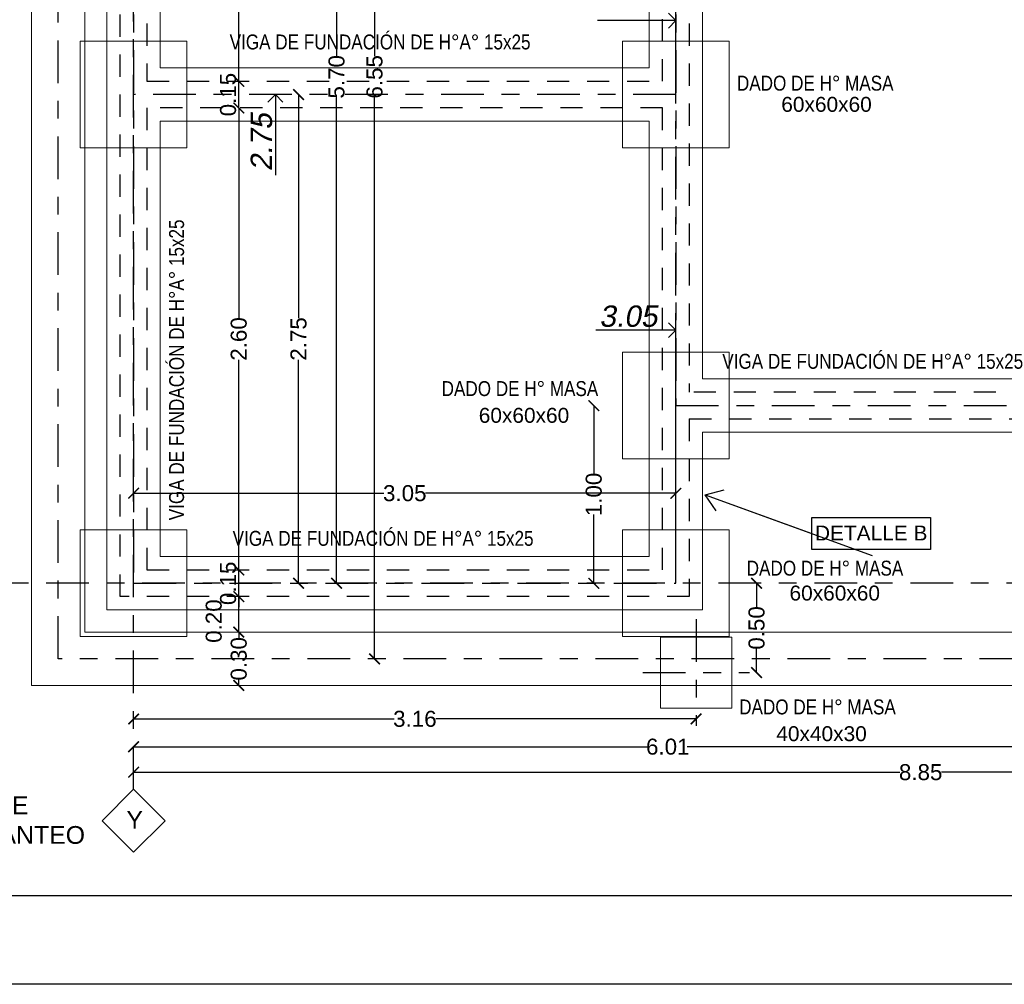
# Model space of a CAD drawing. Header units: millimetres. Extents: x 201 to 840, y 135 to 685.
# Tile 88 of 219: x 354.01 to 359.55, y 186.37 to 191.8. Entities that reach past the tile are written whole.
import ezdxf

# ---------------------------------------------------------------- set-up
doc = ezdxf.new("R2010")
doc.units = ezdxf.units.MM
doc.linetypes.add('ACAD_ISO10W100', pattern=[18, 12, -3, 0, -3])
doc.linetypes.add('HIDDEN2', pattern=[0.1875, 0.125, -0.0625])
doc.layers.add('001', color=1, linetype='Continuous', lineweight=5)
for name, color, linetype in [('01', 1, 'Continuous'), ('02', 2, 'Continuous'), ('04', 4, 'Continuous'), ('cota', 2, 'Continuous'), ('eje', 2, 'ACAD_ISO10W100'), ('ES-COTAS REPLANTEO', 1, 'Continuous'), ('ES-EJES', 2, 'ACAD_ISO10W100'), ('LAMINA', 6, 'Continuous'), ('LLAMADAS', 1, 'Continuous'), ('MAMPOSTERIA', 5, 'Continuous'), ('TEXTOS VARIOS', 3, 'Continuous')]:
    doc.layers.add(name, color=color, linetype=linetype)
doc.styles.add('ARIAL', font='arial.ttf', dxfattribs={"height": 0.06})
doc.styles.add('Cotacon', font='arial.ttf', dxfattribs={"oblique": 10, "height": 0.12})
doc.styles.get("Standard").update_dxf_attribs({"font": 'arial.ttf'})
doc.styles.add('STYLE1', font='ARIALUNI.TTF', dxfattribs={"height": 0.09})
doc.styles.add('style4', font='swisscl.ttf', dxfattribs={"height": 0.6})
doc.dimstyles.new('05', dxfattribs={"dimscale": 0, "dimtxt": 0.09, "dimasz": 0.05, "dimexe": 0, "dimexo": 0, "dimgap": 0, "dimtad": 0, "dimzin": 0, "dimdsep": 46, "dimtxsty": 'Standard', "dimblk": 'OPEN90', "dimcen": 0.25, "dimclrd": 1, "dimclre": 1, "dimclrt": 3, "dimadec": 0, "dimazin": 0, "dimtfac": 1, "dimtofl": 0, "dimtmove": 2, "dimatfit": 3, "dimldrblk": 'BOXFILLED', "dimfxl": 1, "dimtolj": 1, "dimtzin": 0, "dimarcsym": 0})
doc.dimstyles.new('D3', dxfattribs={"dimscale": 0, "dimtxt": 0.09, "dimasz": 0.06, "dimexe": 0, "dimexo": 0.15, "dimgap": 0, "dimtad": 0, "dimzin": 0, "dimdsep": 46, "dimtxsty": 'STYLE1', "dimblk": 'ARCHTICK', "dimcen": 1, "dimse1": 1, "dimse2": 1, "dimclrd": 1, "dimclre": 1, "dimclrt": 3, "dimadec": 0, "dimazin": 0, "dimtfac": 1, "dimtmove": 2, "dimatfit": 1, "dimldrblk": 'OPEN90', "dimfxl": 1, "dimtolj": 1, "dimtzin": 0, "dimarcsym": 0})
doc.dimstyles.new('REPLANTEO_100', dxfattribs={"dimscale": 0.06, "dimtxt": 0.12, "dimasz": 1.4, "dimexe": 1.5, "dimexo": 0, "dimgap": 0.275, "dimtad": 1, "dimjust": 2, "dimzin": 1, "dimdsep": 46, "dimtxsty": 'Cotacon', "dimblk1": 'NONE', "dimblk2": 'OPEN90', "dimsah": 1, "dimcen": -2, "dimse1": 1, "dimsd1": 1, "dimclrd": 1, "dimclre": 1, "dimclrt": 3, "dimadec": 0, "dimazin": 0, "dimtfac": 1, "dimtofl": 0, "dimtmove": 0, "dimatfit": 3, "dimldrblk": 'NONE', "dimfxl": 1, "dimtvp": 1.2, "dimtolj": 1, "dimtzin": 0, "dimarcsym": 0})

# ---------------------------------------------------------------- blocks, each defined once
blk = doc.blocks.new('_ARCHTICK')
at = {"color": 0, "linetype": 'ByBlock', "const_width": 0.15}
blk.add_lwpolyline([(-0.5, -0.5), (0.5, 0.5)], dxfattribs=at)
blk = doc.blocks.new('*D451')
at = {"layer": 'cota', "color": 1, "lineweight": -2}
for p, q in [((355.242, 188.3509), (355.242, 188.3176)), ((355.242, 188.0509), (355.242, 188.0842))]:
    blk.add_line(p, q, dxfattribs=at)
at = {"layer": 'DEFPOINTS', "color": 0}
for p in [(355.242, 188.3509), (356.0039, 188.3509), (356.0039, 188.0509)]:
    blk.add_point(p, dxfattribs=at)
at = {"layer": 'cota', "color": 1, "lineweight": -2, "xscale": 0.06, "yscale": 0.06, "zscale": 0.06}
for p, rotation in [((355.242, 188.3509), 90), ((355.242, 188.0509), 270)]:
    blk.add_blockref('_ARCHTICK', p, dxfattribs=dict(at, rotation=rotation))
at = {"layer": 'cota', "color": 3, "insert": (355.242, 188.2009), "char_height": 0.09, "attachment_point": 5, "rotation": 90, "style": 'STYLE1'}
blk.add_mtext('\\A1;0.30', dxfattribs=at)
blk = doc.blocks.new('_OPEN90')
at = {"color": 0, "linetype": 'ByBlock'}
for p, q in [((0, 0), (-1, 0)), ((-0.5, 0.5), (0, 0)), ((0, 0), (-0.5, -0.5))]:
    blk.add_line(p, q, dxfattribs=at)
blk = doc.blocks.new('*D452')
at = {"layer": 'cota', "color": 1, "lineweight": -2}
blk.add_line((355.242, 188.3509), (355.242, 188.5509), dxfattribs=at)
at = {"layer": 'DEFPOINTS', "color": 0}
for p in [(355.242, 188.5509), (356.0039, 188.5509), (356.0039, 188.3509)]:
    blk.add_point(p, dxfattribs=at)
at = {"layer": 'cota', "color": 1, "lineweight": -2, "xscale": 0.06, "yscale": 0.06, "zscale": 0.06}
for p, rotation in [((355.242, 188.5509), 90), ((355.242, 188.3509), 270)]:
    blk.add_blockref('_ARCHTICK', p, dxfattribs=dict(at, rotation=rotation))
at = {"layer": 'cota', "color": 3, "insert": (355.1014, 188.4134), "char_height": 0.09, "attachment_point": 5, "rotation": 90, "style": 'STYLE1'}
blk.add_mtext('\\A1;0.20', dxfattribs=at)
blk = doc.blocks.new('*D453')
at = {"layer": 'cota', "color": 1, "lineweight": -2}
for p, q in [((355.242, 188.7009), (355.242, 188.7609)), ((355.242, 188.5509), (355.242, 188.7009)), ((355.242, 188.5509), (355.242, 188.4909))]:
    blk.add_line(p, q, dxfattribs=at)
at = {"layer": 'DEFPOINTS', "color": 0}
for p in [(355.242, 188.7009), (356.0039, 188.7009), (356.0039, 188.5509)]:
    blk.add_point(p, dxfattribs=at)
at = {"layer": 'cota', "color": 1, "lineweight": -2, "xscale": 0.06, "yscale": 0.06, "zscale": 0.06}
for p, rotation in [((355.242, 188.7009), 270), ((355.242, 188.5509), 90)]:
    blk.add_blockref('_ARCHTICK', p, dxfattribs=dict(at, rotation=rotation))
at = {"layer": 'cota', "color": 3, "insert": (355.182, 188.6259), "char_height": 0.09, "attachment_point": 5, "rotation": 90, "style": 'STYLE1'}
blk.add_mtext('\\A1;0.15', dxfattribs=at)
blk = doc.blocks.new('*D454')
at = {"layer": 'cota', "color": 1, "lineweight": -2}
for p, q in [((355.242, 191.3009), (355.242, 190.1185)), ((355.242, 188.7009), (355.242, 189.8833))]:
    blk.add_line(p, q, dxfattribs=at)
at = {"layer": 'DEFPOINTS', "color": 0}
for p in [(355.242, 191.3009), (356.0039, 191.3009), (356.0039, 188.7009)]:
    blk.add_point(p, dxfattribs=at)
at = {"layer": 'cota', "color": 1, "lineweight": -2, "xscale": 0.06, "yscale": 0.06, "zscale": 0.06}
for p, rotation in [((355.242, 191.3009), 90), ((355.242, 188.7009), 270)]:
    blk.add_blockref('_ARCHTICK', p, dxfattribs=dict(at, rotation=rotation))
at = {"layer": 'cota', "color": 3, "insert": (355.242, 190.0009), "char_height": 0.09, "attachment_point": 5, "rotation": 90, "style": 'STYLE1'}
blk.add_mtext('\\A1;2.60', dxfattribs=at)
blk = doc.blocks.new('*D455')
at = {"layer": 'cota', "color": 1, "lineweight": -2}
for p, q in [((355.242, 191.4509), (355.242, 191.5109)), ((355.242, 191.3009), (355.242, 191.4509)), ((355.242, 191.3009), (355.242, 191.2409))]:
    blk.add_line(p, q, dxfattribs=at)
at = {"layer": 'DEFPOINTS', "color": 0}
for p in [(355.242, 191.4509), (356.0039, 191.4509), (356.0039, 191.3009)]:
    blk.add_point(p, dxfattribs=at)
at = {"layer": 'cota', "color": 1, "lineweight": -2, "xscale": 0.06, "yscale": 0.06, "zscale": 0.06}
for p, rotation in [((355.242, 191.4509), 270), ((355.242, 191.3009), 90)]:
    blk.add_blockref('_ARCHTICK', p, dxfattribs=dict(at, rotation=rotation))
at = {"layer": 'cota', "color": 3, "insert": (355.182, 191.3759), "char_height": 0.09, "attachment_point": 5, "rotation": 90, "style": 'STYLE1'}
blk.add_mtext('\\A1;0.15', dxfattribs=at)
blk = doc.blocks.new('*D456')
at = {"layer": 'cota', "color": 1, "lineweight": -2}
for p, q in [((355.242, 194.2509), (355.242, 192.9685)), ((355.242, 191.4509), (355.242, 192.7333))]:
    blk.add_line(p, q, dxfattribs=at)
at = {"layer": 'DEFPOINTS', "color": 0}
for p in [(355.242, 194.2509), (356.0039, 194.2509), (356.0039, 191.4509)]:
    blk.add_point(p, dxfattribs=at)
at = {"layer": 'cota', "color": 1, "lineweight": -2, "xscale": 0.06, "yscale": 0.06, "zscale": 0.06}
for p, rotation in [((355.242, 194.2509), 90), ((355.242, 191.4509), 270)]:
    blk.add_blockref('_ARCHTICK', p, dxfattribs=dict(at, rotation=rotation))
at = {"layer": 'cota', "color": 3, "insert": (355.242, 192.8509), "char_height": 0.09, "attachment_point": 5, "rotation": 90, "style": 'STYLE1'}
blk.add_mtext('\\A1;2.80', dxfattribs=at)
blk = doc.blocks.new('*D465')
at = {"layer": 'DEFPOINTS', "color": 0}
for p in [(357.7004, 190.0505), (354.6504, 188.6259), (357.7004, 188.6259)]:
    blk.add_point(p, dxfattribs=at)
at = {"layer": 'ES-COTAS REPLANTEO', "color": 1, "lineweight": -2}
for p, q in [((357.7004, 188.6259), (357.7004, 190.1405)), ((357.6164, 190.0505), (357.2492, 190.0505))]:
    blk.add_line(p, q, dxfattribs=at)
at = {"layer": 'ES-COTAS REPLANTEO', "color": 1, "lineweight": -2, "xscale": 0.08399999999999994, "yscale": 0.08399999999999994, "zscale": 0.08399999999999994}
blk.add_blockref('_OPEN90', (357.7004, 190.0505), dxfattribs=at)
at = {"layer": 'ES-COTAS REPLANTEO', "color": 3, "insert": (357.4328, 190.1283), "char_height": 0.12, "attachment_point": 5, "style": 'Cotacon'}
blk.add_mtext('\\A1;3.05', dxfattribs=at)
blk = doc.blocks.new('_None')
blk = doc.blocks.new('*D466')
at = {"layer": 'DEFPOINTS', "color": 0}
for p in [(363.0031, 190.0505), (363.0031, 189.6259), (354.6504, 188.6259)]:
    blk.add_point(p, dxfattribs=at)
at = {"layer": 'ES-COTAS REPLANTEO', "color": 1, "lineweight": -2}
for p, q in [((363.0031, 189.6259), (363.0031, 190.1405)), ((362.9191, 190.0505), (362.5517, 190.0505))]:
    blk.add_line(p, q, dxfattribs=at)
at = {"layer": 'ES-COTAS REPLANTEO', "color": 1, "lineweight": -2, "xscale": 0.08399999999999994, "yscale": 0.08399999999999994, "zscale": 0.08399999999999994}
blk.add_blockref('_OPEN90', (363.0031, 190.0505), dxfattribs=at)
at = {"layer": 'ES-COTAS REPLANTEO', "color": 3, "insert": (362.7354, 190.1283), "char_height": 0.12, "attachment_point": 5, "style": 'Cotacon'}
blk.add_mtext('\\A1;8.35', dxfattribs=at)
blk = doc.blocks.new('*D467')
at = {"layer": 'DEFPOINTS', "color": 0}
for p in [(363.4281, 190.0505), (363.4281, 190.0505), (354.6504, 188.6259)]:
    blk.add_point(p, dxfattribs=at)
at = {"layer": 'ES-COTAS REPLANTEO', "color": 1, "lineweight": -2}
for p, q in [((363.4281, 190.0505), (363.4281, 190.1405)), ((363.3441, 190.0505), (362.9774, 190.0505))]:
    blk.add_line(p, q, dxfattribs=at)
at = {"layer": 'ES-COTAS REPLANTEO', "color": 1, "lineweight": -2, "xscale": 0.08399999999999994, "yscale": 0.08399999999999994, "zscale": 0.08399999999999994}
blk.add_blockref('_OPEN90', (363.4281, 190.0505), dxfattribs=at)
at = {"layer": 'ES-COTAS REPLANTEO', "color": 3, "insert": (363.1608, 190.1283), "char_height": 0.12, "attachment_point": 5, "style": 'Cotacon'}
blk.add_mtext('\\A1;8.78', dxfattribs=at)
blk = doc.blocks.new('*D504')
at = {"layer": 'DEFPOINTS', "color": 0}
for p in [(357.7004, 191.792), (357.7004, 191.3759), (354.6504, 188.6259)]:
    blk.add_point(p, dxfattribs=at)
at = {"layer": 'ES-COTAS REPLANTEO', "color": 1, "lineweight": -2}
for p, q in [((357.7004, 191.3759), (357.7004, 191.882)), ((357.6164, 191.792), (357.2597, 191.792))]:
    blk.add_line(p, q, dxfattribs=at)
at = {"layer": 'ES-COTAS REPLANTEO', "color": 1, "lineweight": -2, "xscale": 0.08399999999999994, "yscale": 0.08399999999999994, "zscale": 0.08399999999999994}
blk.add_blockref('_OPEN90', (357.7004, 191.792), dxfattribs=at)
at = {"layer": 'ES-COTAS REPLANTEO', "color": 3, "insert": (357.4433, 191.9371), "char_height": 0.12, "attachment_point": 5, "style": 'Cotacon'}
blk.add_mtext('\\A1;3.05', dxfattribs=at)
blk = doc.blocks.new('*D478')
at = {"layer": '02', "color": 1, "lineweight": -2}
for p, q in [((355.7919, 194.3259), (355.7919, 191.5927)), ((355.7919, 188.6259), (355.7919, 191.359))]:
    blk.add_line(p, q, dxfattribs=at)
at = {"layer": 'DEFPOINTS', "color": 0}
for p in [(355.3762, 194.3259), (355.7919, 194.3259), (355.3762, 188.6259)]:
    blk.add_point(p, dxfattribs=at)
at = {"layer": '02', "color": 1, "lineweight": -2, "xscale": 0.06, "yscale": 0.06, "zscale": 0.06}
for p, rotation in [((355.7919, 194.3259), 90), ((355.7919, 188.6259), 270)]:
    blk.add_blockref('_ARCHTICK', p, dxfattribs=dict(at, rotation=rotation))
at = {"layer": '02', "color": 3, "insert": (355.7919, 191.4759), "char_height": 0.09, "attachment_point": 5, "rotation": 90, "style": 'STYLE1'}
blk.add_mtext('\\A1;5.70', dxfattribs=at)
blk = doc.blocks.new('*D479')
at = {"layer": '02', "color": 1, "lineweight": -2}
for p, q in [((355.5781, 191.3759), (355.5781, 190.1188)), ((355.5781, 188.6259), (355.5781, 189.883))]:
    blk.add_line(p, q, dxfattribs=at)
at = {"layer": 'DEFPOINTS', "color": 0}
for p in [(355.573, 191.3759), (355.443, 188.6259), (355.5781, 188.6259)]:
    blk.add_point(p, dxfattribs=at)
at = {"layer": '02', "color": 1, "lineweight": -2, "xscale": 0.06, "yscale": 0.06, "zscale": 0.06}
for p, rotation in [((355.5781, 191.3759), 90), ((355.5781, 188.6259), 270)]:
    blk.add_blockref('_ARCHTICK', p, dxfattribs=dict(at, rotation=rotation))
at = {"layer": '02', "color": 3, "insert": (355.5781, 190.0009), "char_height": 0.09, "attachment_point": 5, "rotation": 90, "style": 'STYLE1'}
blk.add_mtext('\\A1;2.75', dxfattribs=at)
blk = doc.blocks.new('*D480')
at = {"layer": '02', "color": 1, "lineweight": -2}
for p, q in [((356.0056, 194.7509), (356.0056, 191.5931)), ((356.0056, 188.2009), (356.0056, 191.3587))]:
    blk.add_line(p, q, dxfattribs=at)
at = {"layer": 'DEFPOINTS', "color": 0}
for p in [(355.7919, 194.7509), (355.7919, 188.2009), (356.0056, 188.2009)]:
    blk.add_point(p, dxfattribs=at)
at = {"layer": '02', "color": 1, "lineweight": -2, "xscale": 0.06, "yscale": 0.06, "zscale": 0.06}
for p, rotation in [((356.0056, 194.7509), 90), ((356.0056, 188.2009), 270)]:
    blk.add_blockref('_ARCHTICK', p, dxfattribs=dict(at, rotation=rotation))
at = {"layer": '02', "color": 3, "insert": (356.0056, 191.4759), "char_height": 0.09, "attachment_point": 5, "rotation": 90, "style": 'STYLE1'}
blk.add_mtext('\\A1;6.55', dxfattribs=at)
blk = doc.blocks.new('*D483')
at = {"layer": '02', "color": 1, "lineweight": -2}
for p, q in [((355.4762, 194.3259), (355.6334, 194.3259)), ((355.5434, 194.2419), (355.5434, 193.876))]:
    blk.add_line(p, q, dxfattribs=at)
at = {"layer": 'DEFPOINTS', "color": 0}
for p in [(355.4762, 194.3259), (355.5434, 194.3259), (355.4762, 188.6259)]:
    blk.add_point(p, dxfattribs=at)
at = {"layer": '02', "color": 1, "lineweight": -2, "xscale": 0.08399999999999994, "yscale": 0.08399999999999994, "zscale": 0.08399999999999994, "rotation": 90}
blk.add_blockref('_OPEN90', (355.5434, 194.3259), dxfattribs=at)
at = {"layer": '02', "color": 3, "insert": (355.4656, 194.0589), "char_height": 0.12, "attachment_point": 5, "rotation": 90, "style": 'Cotacon'}
blk.add_mtext('\\A1;5.70', dxfattribs=at)
blk = doc.blocks.new('*D484')
at = {"layer": '02', "color": 1, "lineweight": -2}
for p, q in [((355.4762, 191.3759), (355.3576, 191.3759)), ((355.4476, 191.2919), (355.4476, 190.923))]:
    blk.add_line(p, q, dxfattribs=at)
at = {"layer": 'DEFPOINTS', "color": 0}
for p in [(355.4476, 191.3759), (355.4762, 191.3759), (355.4762, 188.6259)]:
    blk.add_point(p, dxfattribs=at)
at = {"layer": '02', "color": 1, "lineweight": -2, "xscale": 0.08399999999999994, "yscale": 0.08399999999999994, "zscale": 0.08399999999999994, "rotation": 90}
blk.add_blockref('_OPEN90', (355.4476, 191.3759), dxfattribs=at)
at = {"layer": '02', "color": 3, "insert": (355.3698, 191.1074), "char_height": 0.12, "attachment_point": 5, "rotation": 90, "style": 'Cotacon'}
blk.add_mtext('\\A1;2.75', dxfattribs=at)
blk = doc.blocks.new('*D493')
at = {"layer": '01', "color": 1, "lineweight": -2}
for p, q in [((354.6504, 189.1326), (356.0583, 189.1326)), ((357.7004, 189.1326), (356.2925, 189.1326))]:
    blk.add_line(p, q, dxfattribs=at)
at = {"layer": 'DEFPOINTS', "color": 0}
for p in [(354.6504, 189.1326), (354.6504, 189.1326), (357.7004, 189.1326)]:
    blk.add_point(p, dxfattribs=at)
at = {"layer": '01', "color": 1, "lineweight": -2, "xscale": 0.06, "yscale": 0.06, "zscale": 0.06, "rotation": 180}
blk.add_blockref('_ARCHTICK', (354.6504, 189.1326), dxfattribs=at)
at = {"layer": '01', "color": 1, "lineweight": -2, "xscale": 0.06, "yscale": 0.06, "zscale": 0.06}
blk.add_blockref('_ARCHTICK', (357.7004, 189.1326), dxfattribs=at)
at = {"layer": '01', "color": 3, "insert": (356.1754, 189.1326), "char_height": 0.09, "attachment_point": 5, "style": 'STYLE1'}
blk.add_mtext('\\A1;3.05', dxfattribs=at)
blk = doc.blocks.new('*D494')
at = {"layer": '01', "color": 1, "lineweight": -2}
for p, q in [((354.6504, 187.8627), (356.1154, 187.8627)), ((357.8143, 187.8627), (356.3493, 187.8627))]:
    blk.add_line(p, q, dxfattribs=at)
at = {"layer": 'DEFPOINTS', "color": 0}
for p in [(354.6504, 187.8627), (357.8143, 187.8627), (357.8143, 187.8627)]:
    blk.add_point(p, dxfattribs=at)
at = {"layer": '01', "color": 1, "lineweight": -2, "xscale": 0.06, "yscale": 0.06, "zscale": 0.06, "rotation": 180}
blk.add_blockref('_ARCHTICK', (354.6504, 187.8627), dxfattribs=at)
at = {"layer": '01', "color": 1, "lineweight": -2, "xscale": 0.06, "yscale": 0.06, "zscale": 0.06}
blk.add_blockref('_ARCHTICK', (357.8143, 187.8627), dxfattribs=at)
at = {"layer": '01', "color": 3, "insert": (356.2323, 187.8627), "char_height": 0.09, "attachment_point": 5, "style": 'STYLE1'}
blk.add_mtext('\\A1;3.16', dxfattribs=at)
blk = doc.blocks.new('*D445')
at = {"layer": '01', "color": 1, "lineweight": -2}
for p, q in [((354.6504, 187.5627), (358.9597, 187.5627)), ((363.5034, 187.5627), (359.1941, 187.5627))]:
    blk.add_line(p, q, dxfattribs=at)
at = {"layer": 'DEFPOINTS', "color": 0}
for p in [(363.5034, 187.9765), (354.6504, 187.6024), (363.5034, 187.5627)]:
    blk.add_point(p, dxfattribs=at)
at = {"layer": '01', "color": 1, "lineweight": -2, "xscale": 0.06, "yscale": 0.06, "zscale": 0.06, "rotation": 180}
blk.add_blockref('_ARCHTICK', (354.6504, 187.5627), dxfattribs=at)
at = {"layer": '01', "color": 1, "lineweight": -2, "xscale": 0.06, "yscale": 0.06, "zscale": 0.06}
blk.add_blockref('_ARCHTICK', (363.5034, 187.5627), dxfattribs=at)
at = {"layer": '01', "color": 3, "insert": (359.0769, 187.5627), "char_height": 0.09, "attachment_point": 5, "style": 'STYLE1'}
blk.add_mtext('\\A1;8.85', dxfattribs=at)
blk = doc.blocks.new('*D446')
at = {"layer": '01', "color": 1, "lineweight": -2}
for p, q in [((354.6504, 187.7062), (357.5463, 187.7062)), ((360.6589, 187.7062), (357.7629, 187.7062))]:
    blk.add_line(p, q, dxfattribs=at)
at = {"layer": 'DEFPOINTS', "color": 0}
for p in [(354.6504, 188.0435), (360.6589, 188.0435), (360.6589, 187.7062)]:
    blk.add_point(p, dxfattribs=at)
at = {"layer": '01', "color": 1, "lineweight": -2, "xscale": 0.06, "yscale": 0.06, "zscale": 0.06, "rotation": 180}
blk.add_blockref('_ARCHTICK', (354.6504, 187.7062), dxfattribs=at)
at = {"layer": '01', "color": 1, "lineweight": -2, "xscale": 0.06, "yscale": 0.06, "zscale": 0.06}
blk.add_blockref('_ARCHTICK', (360.6589, 187.7062), dxfattribs=at)
at = {"layer": '01', "color": 3, "insert": (357.6546, 187.7062), "char_height": 0.09, "attachment_point": 5, "style": 'STYLE1'}
blk.add_mtext('\\A1;6.01', dxfattribs=at)
blk = doc.blocks.new('*D495')
at = {"layer": '01', "color": 1, "lineweight": -2}
for p, q in [((357.2385, 189.6259), (357.2385, 189.2384)), ((357.2385, 188.6259), (357.2385, 189.0133))]:
    blk.add_line(p, q, dxfattribs=at)
at = {"layer": 'DEFPOINTS', "color": 0}
for p in [(357.7004, 189.6259), (357.2385, 188.6259), (357.4004, 188.6259)]:
    blk.add_point(p, dxfattribs=at)
at = {"layer": '01', "color": 1, "lineweight": -2, "xscale": 0.06, "yscale": 0.06, "zscale": 0.06}
for p, rotation in [((357.2385, 189.6259), 90), ((357.2385, 188.6259), 270)]:
    blk.add_blockref('_ARCHTICK', p, dxfattribs=dict(at, rotation=rotation))
at = {"layer": '01', "color": 3, "insert": (357.2385, 189.1259), "char_height": 0.09, "attachment_point": 5, "rotation": 90, "style": 'STYLE1'}
blk.add_mtext('\\A1;1.00', dxfattribs=at)
blk = doc.blocks.new('*D449')
at = {"layer": '01', "color": 1, "lineweight": -2}
for p, q in [((358.1541, 188.6259), (358.1541, 188.4914)), ((358.1541, 188.1235), (358.1541, 188.258))]:
    blk.add_line(p, q, dxfattribs=at)
at = {"layer": 'DEFPOINTS', "color": 0}
for p in [(358.1541, 188.6259), (358.1541, 188.1235), (358.1541, 188.1235)]:
    blk.add_point(p, dxfattribs=at)
at = {"layer": '01', "color": 1, "lineweight": -2, "xscale": 0.06, "yscale": 0.06, "zscale": 0.06}
for p, rotation in [((358.1541, 188.6259), 90), ((358.1541, 188.1235), 270)]:
    blk.add_blockref('_ARCHTICK', p, dxfattribs=dict(at, rotation=rotation))
at = {"layer": '01', "color": 3, "insert": (358.1541, 188.3747), "char_height": 0.09, "attachment_point": 5, "rotation": 90, "style": 'STYLE1'}
blk.add_mtext('\\A1;0.50', dxfattribs=at)

msp = doc.modelspace()

# ---------------------------------------------------------------- linework, layer by layer
msp.add_lwpolyline([(351.1042, 195.846), (366.3518, 195.846), (366.3518, 186.3694), (351.1042, 186.3694)], close=True)
at = {"layer": '001', "color": 1, "ltscale": 0.006}
for p, q in [((354.3754, 188.3509), (354.3754, 194.6009)), ((363.2781, 188.3509), (354.3754, 188.3509))]:
    msp.add_line(p, q, dxfattribs=at)
msp.add_lwpolyline([(363.5781, 188.0509), (354.0754, 188.0509), (354.0754, 194.9009), (363.5781, 194.9009), (363.5781, 188.0509)], close=True, dxfattribs=at)
at = {"layer": '001', "color": 3, "ltscale": 0.006}
for points in [[(357.8504, 194.4759), (354.5004, 194.4759), (354.5004, 188.4759), (357.8504, 188.4759), (357.8504, 189.4759)], [(357.5504, 191.5259), (357.5504, 194.1759), (354.8004, 194.1759), (354.8004, 191.5259)], [(357.8504, 189.7759), (357.8504, 194.1759)], [(354.8004, 191.5259), (357.5504, 191.5259)], [(354.8004, 191.2259), (354.8004, 188.7759), (357.5504, 188.7759), (357.5504, 191.2259)], [(357.5504, 191.2259), (354.8004, 191.2259)], [(360.1004, 190.3009), (360.1004, 189.7759), (357.8504, 189.7759)], [(357.8504, 189.4759), (362.8531, 189.4759)]]:
    msp.add_lwpolyline(points, dxfattribs=at)
at = {"layer": '001', "ltscale": 0.01}
for points in [[(354.3504, 191.0759), (354.9504, 191.0759), (354.9504, 191.6759), (354.3504, 191.6759)], [(357.4004, 191.0759), (358.0004, 191.0759), (358.0004, 191.6759), (357.4004, 191.6759)], [(357.4004, 189.3259), (358.0004, 189.3259), (358.0004, 189.9259), (357.4004, 189.9259)], [(354.3504, 188.3259), (354.9504, 188.3259), (354.9504, 188.9259), (354.3504, 188.9259)], [(357.4004, 188.3259), (358.0004, 188.3259), (358.0004, 188.9259), (357.4004, 188.9259)]]:
    msp.add_lwpolyline(points, close=True, dxfattribs=at)
at = {"layer": '001'}
msp.add_lwpolyline([(357.6143, 187.9235), (358.0143, 187.9235), (358.0143, 188.3235), (357.6143, 188.3235)], close=True, dxfattribs=at)
at = {"layer": '04', "linetype": 'HIDDEN2'}
for points in [[(357.7754, 189.5509), (357.7754, 188.5509), (354.5754, 188.5509), (354.5754, 194.4009), (357.7754, 194.4009)], [(357.6254, 191.4509), (357.6254, 194.2509), (354.7254, 194.2509), (354.7254, 191.4509)], [(357.7754, 194.2509), (357.7754, 189.7009)], [(354.7254, 191.3009), (354.7254, 188.7009), (357.6254, 188.7009), (357.6254, 191.3009)], [(360.1754, 189.7009), (357.7754, 189.7009)], [(357.7754, 189.5509), (363.0781, 189.5509), (363.0781, 189.7009)]]:
    msp.add_lwpolyline(points, dxfattribs=at)
at = {"layer": 'eje', "linetype": 'ACAD_ISO10W100', "ltscale": 0.02}
msp.add_lwpolyline([(357.7004, 189.6259), (363.0031, 189.6259), (363.0031, 194.3259), (354.6504, 194.3259), (354.6504, 188.6259), (357.7004, 188.6259), (357.7004, 194.3259)], close=True, dxfattribs=at)
at = {"layer": 'ES-EJES', "color": 5, "linetype": 'ACAD_ISO10W100', "ltscale": 0.02}
for p, q in [((354.6504, 187.467), (354.6504, 194.9769)), ((364.119, 188.6259), (353.1644, 188.6259))]:
    msp.add_line(p, q, dxfattribs=at)
at = {"layer": 'ES-EJES', "linetype": 'ACAD_ISO10W100', "ltscale": 0.02}
for p, q in [((357.8143, 188.4235), (357.8143, 187.8235)), ((357.5143, 188.1235), (358.1143, 188.1235))]:
    msp.add_line(p, q, dxfattribs=at)
msp.add_lwpolyline([(354.2254, 194.7509), (363.4281, 194.7509), (363.4281, 188.2009), (354.2254, 188.2009)], close=True, dxfattribs=at)
msp.add_lwpolyline([(357.7004, 191.3759), (354.6504, 191.3759)], dxfattribs=at)
at = {"layer": 'ES-EJES', "color": 3, "linetype": 'ByBlock', "ltscale": 0.02}
msp.add_lwpolyline([(354.8272, 187.2902), (354.6504, 187.467), (354.4736, 187.2902), (354.6504, 187.1135), (354.8272, 187.2902)], dxfattribs=at)
at = {"layer": 'LAMINA'}
msp.add_lwpolyline([(351.6042, 186.8694), (365.6518, 186.8694), (365.6518, 195.346), (351.6042, 195.346)], close=True, dxfattribs=at)
at = {"layer": 'MAMPOSTERIA', "color": 4, "linetype": 'HIDDEN2'}
for points in [[(354.7254, 191.4509), (357.6254, 191.4509)], [(357.6254, 191.3009), (354.7254, 191.3009)]]:
    msp.add_lwpolyline(points, dxfattribs=at)
at = {"layer": 'TEXTOS VARIOS', "color": 1}
msp.add_lwpolyline([(359.1313, 188.8152), (358.4649, 188.8152), (358.4649, 188.9962), (359.1313, 188.9962)], close=True, dxfattribs=at)

# ---------------------------------------------------------------- texts
at = {"layer": 'ES-EJES', "color": 1, "linetype": 'ByBlock', "ltscale": 0.02, "char_height": 0.1, "attachment_point": 1}
for s, insert, width, style in [('{\\C2;EJE  DE  REPLANTEO}', (353.5312, 187.4266), 0.545929, 'ARIAL'), ('{\\fArial|b0|i0|c0|p34;\\C2;Y}', (354.6099, 187.345), 0.56, 'style4')]:
    msp.add_mtext(s, dxfattribs=dict(at, insert=insert, width=width, style=style))
at = {"layer": 'TEXTOS VARIOS', "ltscale": 0.01, "style": 'ARIAL'}
for s, p in [('60x60x60', (358.293, 191.279)), ('60x60x60', (356.5915, 189.529)), ('60x60x60', (358.3393, 188.529)), ('40x40x30', (358.265, 187.7377))]:
    msp.add_text(s, height=0.084, dxfattribs=at).set_placement(p)
at = {"layer": 'TEXTOS VARIOS', "color": 2, "ltscale": 0.01, "style": 'ARIAL'}
msp.add_text('DETALLE B', height=0.084, dxfattribs=at).set_placement((358.4824, 188.867))
at = {"layer": 'TEXTOS VARIOS', "ltscale": 0.01, "char_height": 0.084, "attachment_point": 1, "style": 'ARIAL'}
for s, width, insert in [('{\\fTechnic|b0|i0|c2|p2;VIGA DE FUNDACIÓN DE H°A° 15x25}', 2.256336, (355.1906, 191.7141)), ('{\\fTechnic|b0|i0|c2|p2;DADO DE H° MASA}', 1.059243, (358.0435, 191.4823)), ('{\\fTechnic|b0|i0|c2|p2;VIGA DE FUNDACIÓN DE H°A° 15x25}', 2.256336, (357.9612, 189.9171)), ('{\\fTechnic|b0|i0|c2|p2;DADO DE H° MASA}', 1.059243, (356.3828, 189.7636)), ('{\\fTechnic|b0|i0|c2|p2;VIGA DE FUNDACIÓN DE H°A° 15x25}', 2.256336, (355.2075, 188.9208)), ('{\\fTechnic|b0|i0|c2|p2;DADO DE H° MASA}', 1.059243, (358.0984, 188.7531)), ('{\\fTechnic|b0|i0|c2|p2;DADO DE H° MASA}', 1.059243, (358.0563, 187.9723))]:
    msp.add_mtext_dynamic_manual_height_columns(s, width=width, gutter_width=12.5, heights=[0], dxfattribs=dict(at, insert=insert))
at = {"layer": 'TEXTOS VARIOS', "ltscale": 0.01, "insert": (354.85, 188.9807), "char_height": 0.084, "attachment_point": 1, "rotation": 90, "style": 'ARIAL'}
msp.add_mtext_dynamic_manual_height_columns('{\\fTechnic|b0|i0|c2|p2;VIGA DE FUNDACIÓN DE H°A° 15x25}', width=2.256336, gutter_width=12.5, heights=[0], dxfattribs=at)

# ---------------------------------------------------------------- dimensions: what is measured, and where the dimension line sits
at = {"layer": '01'}
for base, p1, p2, picture, middle in [((357.2385, 188.6259), (357.7004, 189.6259), (357.4004, 188.6259), '*D495', (357.2385, 189.1259)), ((358.1541, 188.1235), (358.1541, 188.6259), (358.1541, 188.1235), '*D449', (358.1541, 188.3747))]:
    dim = msp.add_linear_dim(base=base, p1=p1, p2=p2, angle=90, dimstyle='D3', override={"dimscale": 1}, dxfattribs=at)
    dim.commit()
    dim.dimension.update_dxf_attribs({"geometry": picture, "text_midpoint": middle})
for base, p1, p2, picture, middle in [((354.6504, 189.1326), (357.7004, 189.1326), (354.6504, 189.1326), '*D493', (356.1754, 189.1326)), ((360.6589, 187.7062), (354.6504, 188.0435), (360.6589, 188.0435), '*D446', (357.6546, 187.7062)), ((363.5034, 187.5627), (354.6504, 187.6024), (363.5034, 187.9765), '*D445', (359.0769, 187.5627)), ((357.8143, 187.8627), (354.6504, 187.8627), (357.8143, 187.8627), '*D494', (356.2323, 187.8627))]:
    dim = msp.add_linear_dim(base=base, p1=p1, p2=p2, dimstyle='D3', override={"dimscale": 1}, dxfattribs=at)
    dim.commit()
    dim.dimension.update_dxf_attribs({"geometry": picture, "text_midpoint": middle})
at = {"layer": '02'}
for base, p1, p2, picture, middle in [((356.0056, 188.2009), (355.7919, 194.7509), (355.7919, 188.2009), '*D480', (356.0056, 191.4759)), ((355.7919, 194.3259), (355.3762, 188.6259), (355.3762, 194.3259), '*D478', (355.7919, 191.4759)), ((355.5781, 188.6259), (355.573, 191.3759), (355.443, 188.6259), '*D479', (355.5781, 190.0009))]:
    dim = msp.add_linear_dim(base=base, p1=p1, p2=p2, angle=90, dimstyle='D3', override={"dimscale": 1}, dxfattribs=at)
    dim.commit()
    dim.dimension.update_dxf_attribs({"geometry": picture, "text_midpoint": middle})
for base, p2, picture, middle in [((355.5434, 194.3259), (355.4762, 194.3259), '*D483', (355.4656, 194.0589)), ((355.4476, 191.3759), (355.4762, 191.3759), '*D484', (355.3698, 191.1074))]:
    dim = msp.add_linear_dim(base=base, p1=(355.4762, 188.6259), p2=p2, angle=90, dimstyle='REPLANTEO_100', dxfattribs=at)
    dim.commit()
    dim.dimension.update_dxf_attribs({"geometry": picture, "text_midpoint": middle})
at = {"layer": 'cota'}
for base, p1, p2, picture, middle in [((355.242, 194.2509), (356.0039, 191.4509), (356.0039, 194.2509), '*D456', (355.242, 192.8509)), ((355.242, 191.4509), (356.0039, 191.3009), (356.0039, 191.4509), '*D455', (355.182, 191.3759)), ((355.242, 191.3009), (356.0039, 188.7009), (356.0039, 191.3009), '*D454', (355.242, 190.0009)), ((355.242, 188.7009), (356.0039, 188.5509), (356.0039, 188.7009), '*D453', (355.182, 188.6259)), ((355.242, 188.3509), (356.0039, 188.0509), (356.0039, 188.3509), '*D451', (355.242, 188.2009))]:
    dim = msp.add_linear_dim(base=base, p1=p1, p2=p2, angle=90, dimstyle='D3', override={"dimscale": 1}, dxfattribs=at)
    dim.commit()
    dim.dimension.update_dxf_attribs({"geometry": picture, "text_midpoint": middle})
dim = msp.add_linear_dim(base=(355.242, 188.5509), p1=(356.0039, 188.3509), p2=(356.0039, 188.5509), angle=90, dimstyle='D3', override={"dimscale": 1}, dxfattribs=at)
dim.commit()
dim.dimension.update_dxf_attribs({"geometry": '*D452', "text_midpoint": (355.1014, 188.4134), "dimtype": 160})
at = {"layer": 'ES-COTAS REPLANTEO'}
for base, p2, picture, middle in [((357.7004, 191.792), (357.7004, 191.3759), '*D504', (357.4433, 191.9371)), ((357.7004, 190.0505), (357.7004, 188.6259), '*D465', (357.4328, 190.1283)), ((363.0031, 190.0505), (363.0031, 189.6259), '*D466', (362.7354, 190.1283)), ((363.4281, 190.0505), (363.4281, 190.0505), '*D467', (363.1608, 190.1283))]:
    dim = msp.add_linear_dim(base=base, p1=(354.6504, 188.6259), p2=p2, dimstyle='REPLANTEO_100', dxfattribs=at)
    dim.commit()
    dim.dimension.update_dxf_attribs({"geometry": picture, "text_midpoint": middle})

# ---------------------------------------------------------------- leaders
at = {"layer": 'LLAMADAS'}
msp.add_leader([(357.8646, 189.1236), (358.4649, 188.9057)], dimstyle='05', override={"dimscale": 1, "dimasz": 0.09, "dimldrblk": 'OPEN90'}, dxfattribs=at)

doc.saveas('drawing.dxf')
